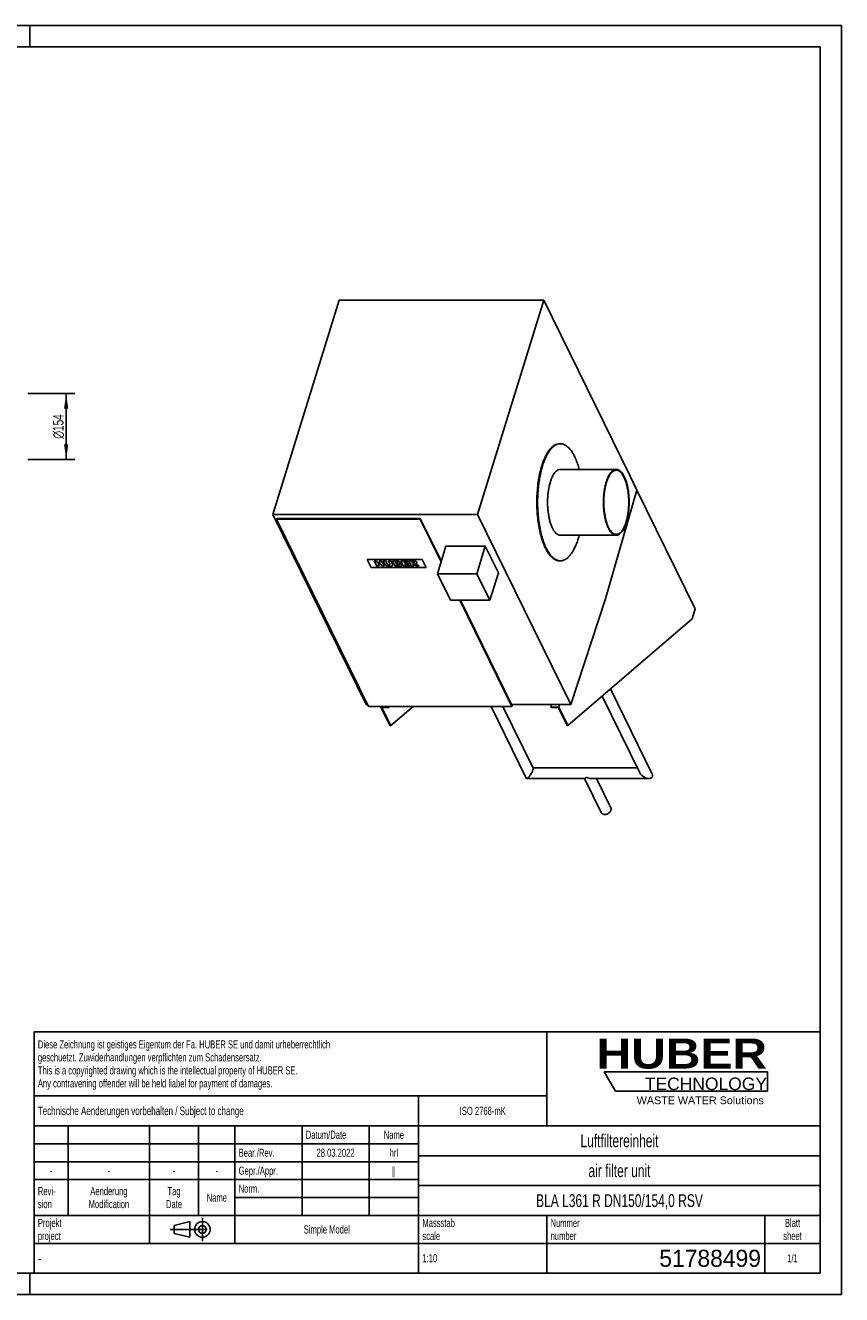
# Model space of a CAD drawing. Header units: millimetres. Extents: x 0 to 4200, y 0 to 2970.
# Tile 2 of 2: x 2290 to 4200, y 0 to 2970. Entities that reach past the tile are written whole.
import ezdxf

# ---------------------------------------------------------------- set-up
doc = ezdxf.new("R2010")
doc.units = ezdxf.units.MM
doc.header["$LTSCALE"] = 231
doc.linetypes.add('CENTER', pattern=[0.6, 0.375, -0.075, 0.075, -0.075])
doc.layers.get('0').update_dxf_attribs({"linetype": 'CONTINUOUS'})
for name, color, linetype in [('_2D-BEM', 7, 'CONTINUOUS'), ('_ACHSEN', 7, 'CONTINUOUS'), ('_KURVEN', 7, 'CONTINUOUS'), ('_ZEICHNUNGSELEM', 7, 'CONTINUOUS'), ('HUBER_Logo_BL0', 7, 'CONTINUOUS')]:
    doc.layers.add(name, color=color, linetype=linetype)
doc.styles.get("Standard").update_dxf_attribs({"font": 'txt', "width": 0.7})
doc.styles.add('TEXTSTYLE_2', font='ariblk.ttf')
doc.styles.add('TEXTSTYLE_3', font='arial.ttf')
doc.styles.add('TEXTSTYLE_4', font='gdt', dxfattribs={"width": 0.7})
doc.styles.add('TEXTSTYLE_5', font='txt', dxfattribs={"width": 0.8})
doc.styles.add('TEXTSTYLE_6', font='txt')
doc.dimstyles.new('DIMSTYLE_1', dxfattribs={"dimtxt": 25, "dimasz": 35, "dimexe": 2, "dimexo": 1, "dimtad": 1, "dimdec": 1, "dimtxsty": 'Standard', "dimblk": '_FILLED', "dimblk1": '_FILLED', "dimblk2": '_FILLED', "dimcen": 0.09, "dimadec": 1, "dimazin": 2, "dimtp": 0.5, "dimtm": 0.5, "dimtfac": 1, "dimtdec": 1, "dimtofl": 0, "dimtmove": 0, "dimatfit": 3, "dimldrblk": '_FILLED', "dimfxl": 1, "dimtolj": 1, "dimarcsym": 0})

# ---------------------------------------------------------------- blocks, each defined once
blk = doc.blocks.new('HUBER_LOGO_BL0', base_point=(3837.5, 503.7))
at = {"layer": 'HUBER_Logo_BL0', "color": 5, "linetype": 'Continuous'}
for p, q in [((4026.4, 521), (3643.9, 521)), ((3643.9, 521), (3670.9, 476)), ((4026.4, 521), (4026.4, 476)), ((3670.9, 476), (4026.4, 476))]:
    blk.add_line(p, q, dxfattribs=at)
at = {"layer": 'HUBER_Logo_BL0', "color": 2, "linetype": 'Continuous', "attachment_point": 3, "line_spacing_factor": 0.78}
for s, insert, char_height, width, style in [('HUBER\\P\\fArial;\\H29.25;TECHNOLOGY ', (4025.4, 599.1), 70.2, 387.672, 'TEXTSTYLE_2'), ('WASTE WATER Solutions', (4018, 463.6), 18, 297.033, 'TEXTSTYLE_3')]:
    blk.add_mtext(s, dxfattribs=dict(at, insert=insert, char_height=char_height, width=width, style=style))
blk = doc.blocks.new('_FILLED')
at = {"color": 0, "linetype": 'ByBlock'}
blk.add_solid([(0, 0), (-1, 0.143), (-1, -0.143)], dxfattribs=at)
blk = doc.blocks.new('*D2')
at = {"layer": '_2D-BEM', "color": 2, "linetype": 'Continuous', "transparency": 16777216}
for p, q in [((2295, 2108.4), (2405, 2108.4)), ((2385, 2108.4), (2385, 2031.4)), ((2385, 1954.4), (2385, 2031.4)), ((2295, 1954.4), (2405, 1954.4))]:
    blk.add_line(p, q, dxfattribs=at)
at = {"layer": '_2D-BEM', "color": 2, "linetype": 'Continuous', "transparency": 16777216, "xscale": 35, "yscale": 35, "zscale": 35}
for p, rotation in [((2385, 2108.4), 90), ((2385, 1954.4), 270)]:
    blk.add_blockref('_FILLED', p, dxfattribs=dict(at, rotation=rotation))
at = {"layer": '_2D-BEM', "color": 2, "linetype": 'Continuous', "transparency": 16777216, "insert": (2353.8, 2031.4), "char_height": 25, "width": 127.679, "attachment_point": 2, "rotation": 90, "line_spacing_factor": 0.9, "style": 'TEXTSTYLE_4'}
blk.add_mtext('{\\fgdt;n}\\ftxt;154', dxfattribs=at)
blk = doc.blocks.new('PROJEKTIONSMETHODE_1_BL1', base_point=(2680, 152.5))
at = {"color": 2, "linetype": 'CENTER'}
for p, q in [((2703.8, 180), (2703.8, 125)), ((2628.7, 152.5), (2731.3, 152.5))]:
    blk.add_line(p, q, dxfattribs=at)
at = {"color": 2, "linetype": 'Continuous'}
for p, q in [((2637.8, 161.7), (2674.5, 170.8)), ((2637.8, 143.3), (2637.8, 161.7)), ((2674.5, 134.2), (2674.5, 170.8)), ((2637.8, 143.3), (2674.5, 134.2))]:
    blk.add_line(p, q, dxfattribs=at)
for radius in [18.3, 9.17]:
    blk.add_circle((2703.8, 152.5), radius, dxfattribs=at)
blk = doc.blocks.new('*T9')
at = {"color": 3, "linetype": 'Continuous'}
for p, q in [((0, 0), (1840, 0)), ((0, 0), (0, -565)), ((1200, 0), (1200, -220)), ((1840, 0), (1840, -565)), ((0, -150), (1200, -150)), ((900, -150), (900, -565)), ((0, -220), (1840, -220)), ((80, -220), (80, -430)), ((270, -220), (270, -495)), ((385, -220), (385, -430)), ((470, -220), (470, -495)), ((627, -220), (627, -430)), ((784, -220), (784, -430)), ((0, -262), (900, -262)), ((900, -290), (1840, -290)), ((0, -304), (900, -304)), ((0, -346), (900, -346)), ((900, -360), (1840, -360)), ((470, -388), (900, -388)), ((0, -430), (1840, -430)), ((1200, -430), (1200, -565)), ((1710, -430), (1710, -565)), ((0, -495), (1840, -495)), ((0, -565), (1840, -565))]:
    blk.add_line(p, q, dxfattribs=at)
at = {"layer": '_ZEICHNUNGSELEM', "color": 2, "linetype": 'Continuous', "line_spacing_factor": 0.96}
for s, insert, char_height, width, attachment_point in [('Diese Zeichnung ist geistiges Eigentum der Fa. HUBER SE und damit urheberrechtlich \\Pgeschuetzt. Zuwiderhandlungen verpflichten zum Schadensersatz.\\PThis is a copyrighted drawing which is the intellectual property of HUBER SE.\\PAny contravening offender will be held liabel for payment of damages.', (8.75, -19.9), 19, 2214.8571, 1), ('Technische Aenderungen vorbehalten / Subject to change', (8.75, -175), 20, 1524.7619, 1), ('ISO 2768-mK', (1050, -175.5), 19, 332.9524, 2), ('Datum/Date', (635.75, -231.5), 19, 292.2381, 1), ('Name', (842, -231.5), 19, 126.6667, 2), ('Luftfiltereinheit', (1370, -240), 30, 641.4286, 2), ('Bear./Rev.', (478.75, -273.5), 19, 272.3333, 1), ('28.03.2022', (705.5, -273.5), 19, 286.8095, 2), ('hrl', (842, -273.5), 19, 77.8095, 2), ('-', (40, -315.5), 19, 34.381, 2), ('-', (175, -315.5), 19, 34.381, 2), ('-', (327.5, -315.5), 19, 34.381, 2), ('-', (427.5, -315.5), 19, 34.381, 2), ('Gepr./Appr.', (478.75, -315.5), 19, 299.4762, 1), ('||', (842, -315.5), 19, 50.6667, 2), ('air filter unit', (1370, -310), 30, 581.4286, 2), ('Revi-\\Psion', (8.75, -363.3), 19, 138.4286, 1), ('Aenderung\\PModification', (175, -363.3), 19, 303.0952, 2), ('Tag\\PDate', (327.5, -363.3), 19, 117.619, 2), ('Name', (427.5, -378.5), 19, 126.6667, 2), ('Norm. ', (478.75, -357.5), 19, 175.5238, 1), ('BLA L361 R DN150/154,0 RSV', (1370, -380), 30, 1168.5714, 2), ('Projekt\\Pproject', (8.75, -437.8), 19, 183.6667, 1), ('Massstab\\Pscale', (908.75, -437.8), 19, 224.381, 1), ('Nummer\\Pnumber', (1208.75, -437.8), 19, 186.381, 1), ('Blatt\\Psheet', (1775, -437.8), 19, 137.5238, 2), ('Simple Model', (685, -453), 19, 328.4286, 2), ('1:10', (908.75, -520.5), 19, 94.0952, 1), ('1/1', (1775, -520.5), 19, 79.619, 2)]:
    blk.add_mtext(s, dxfattribs=dict(at, insert=insert, char_height=char_height, width=width, attachment_point=attachment_point))
for s, insert, char_height, width, attachment_point, style in [('-', (8.75, -517.5), 25, 18.3333, 1, 'TEXTSTYLE_5'), ('51788499', (1701.25, -510), 40, 553.3333, 3, 'TEXTSTYLE_6')]:
    blk.add_mtext(s, dxfattribs=dict(at, insert=insert, char_height=char_height, width=width, attachment_point=attachment_point, style=style))

msp = doc.modelspace()

# ---------------------------------------------------------------- linework, layer by layer
at = {"color": 7, "linetype": 'Continuous'}
for p, q in [((0, 2970), (4200, 2970)), ((4200, 0), (4200, 2970)), ((3704.75, 1915.45), (3704.76, 1915.45)), ((3704.75, 1915.44), (3704.76, 1915.45)), ((3704.76, 1915.45), (3720.93, 1882.5)), ((3720.93, 1882.5), (3857.28, 1604.65)), ((2877.26, 1814.68), (2877.74, 1816.25)), ((2877.26, 1814.68), (3092.31, 1376.45)), ((3213.44, 1814.68), (2877.26, 1814.68)), ((3213.93, 1816.25), (2877.74, 1816.25)), ((3213.44, 1814.68), (3213.93, 1816.25)), ((3262.65, 1714.41), (3213.44, 1814.68)), ((3263.14, 1715.97), (3213.93, 1816.25)), ((3273.97, 1751.03), (3254.12, 1686.8)), ((3366.08, 1751.03), (3273.97, 1751.03)), ((3366.08, 1751.03), (3346.23, 1686.8)), ((3396.58, 1688.87), (3366.08, 1751.03)), ((3254.12, 1686.8), (3284.63, 1624.64)), ((3346.23, 1686.8), (3254.12, 1686.8)), ((3376.73, 1624.64), (3346.23, 1686.8)), ((3396.58, 1688.87), (3376.73, 1624.64)), ((3284.63, 1624.64), (3376.73, 1624.64)), ((3428.5, 1376.45), (3306.7, 1624.64)), ((3428.98, 1378.01), (3307.96, 1624.64)), ((3857.28, 1604.65), (3850.02, 1581.15)), ((3850.02, 1581.15), (3559.08, 1331.44)), ((3727.4, 1221.25), (3639.47, 1400.44)), ((3756.15, 1219.41), (3659.06, 1417.26)), ((3092.31, 1376.45), (3428.5, 1376.45)), ((3121.41, 1374.96), (3121.87, 1376.45)), ((3142.77, 1331.44), (3121.41, 1374.96)), ((3121.41, 1374.96), (3139.83, 1374.96)), ((3123.86, 1373.71), (3140.44, 1373.71)), ((3144.61, 1331.44), (3123.86, 1373.71)), ((3139.83, 1374.96), (3140.29, 1376.45)), ((3139.83, 1374.96), (3140.44, 1373.71)), ((3140.44, 1373.71), (3141.29, 1376.45)), ((3197.04, 1376.45), (3144.61, 1331.44)), ((3379.53, 1376.45), (3462, 1208.4)), ((3407.38, 1376.45), (3478.13, 1232.26)), ((3428.5, 1376.45), (3428.98, 1378.01)), ((3521.23, 1381.17), (3519.31, 1374.96)), ((3519.31, 1374.96), (3519.92, 1373.71)), ((3519.31, 1374.96), (3537.73, 1374.96)), ((3519.92, 1373.71), (3536.5, 1373.71)), ((3557.24, 1331.44), (3536.5, 1373.71)), ((3537.73, 1374.96), (3539.65, 1381.17)), ((3559.08, 1331.44), (3537.73, 1374.96)), ((3142.77, 1331.44), (3144.61, 1331.44)), ((3557.24, 1331.44), (3559.08, 1331.44)), ((3477.85, 1232.83), (3721.72, 1232.83)), ((3462.91, 1207.83), (3598.76, 1207.83)), ((3598.13, 1207.83), (3637.4, 1127.8)), ((3613.08, 1207.83), (3748.93, 1207.83)), ((3625.98, 1207.83), (3659.85, 1138.81)), ((0, 0), (4200, 0))]:
    msp.add_line(p, q, dxfattribs=at)
at = {"color": 3, "linetype": 'Continuous'}
for p, q in [((4200, 2970), (0, 2970)), ((2300, 2970), (2300, 2920)), ((4200, 2970), (4200, 0)), ((2300, 0), (2300, 50)), ((4200, 0), (0, 0))]:
    msp.add_line(p, q, dxfattribs=at)
at = {"color": 5, "linetype": 'Continuous'}
for p, q in [((4150, 2920), (50, 2920)), ((4150, 50), (4150, 2920)), ((50, 50), (4150, 50))]:
    msp.add_line(p, q, dxfattribs=at)
at = {"color": 7, "linetype": 'Continuous'}
for points, knots in [([(3477.76, 1228.1), (3477.5, 1227.25), (3476.84, 1225.49), (3475.23, 1222.04), (3472.92, 1218.03), (3470.41, 1214.44), (3468.45, 1212.04), (3467.5, 1211.01), (3467.04, 1210.54)], [0, 0, 0, 0, 0.1291426, 0.2710752, 0.5512502, 0.7977616, 0.9047735, 1, 1, 1, 1]), ([(3478.13, 1232.26), (3478.23, 1232.06), (3478.35, 1231.54), (3478.34, 1230.62), (3478.14, 1229.44), (3477.91, 1228.57), (3477.76, 1228.1)], [0, 0, 0, 0, 0.1560663, 0.3698822, 0.6513657, 1, 1, 1, 1]), ([(3727.4, 1221.25), (3727.98, 1220.07), (3729.44, 1217.84), (3733.08, 1214), (3736.41, 1211.73), (3738.75, 1210.54)], [0, 0, 0, 0, 0.2486346, 0.5011177, 1, 1, 1, 1]), ([(3757.1, 1212.56), (3757.27, 1213.09), (3757.45, 1214.21), (3757.35, 1215.95), (3756.9, 1217.71), (3756.43, 1218.85), (3756.15, 1219.41)], [0, 0, 0, 0, 0.232859, 0.4780074, 0.7345741, 1, 1, 1, 1]), ([(3462.91, 1207.83), (3462.72, 1207.83), (3462.33, 1207.91), (3462.08, 1208.23), (3462, 1208.4)], [0, 0, 0, 0, 0.4882799, 1, 1, 1, 1]), ([(3467.04, 1210.54), (3466.65, 1210.15), (3465.92, 1209.45), (3464.82, 1208.59), (3463.85, 1208.02), (3463.19, 1207.83), (3462.91, 1207.83)], [0, 0, 0, 0, 0.3279609, 0.6054072, 0.8293178, 1, 1, 1, 1]), ([(3602.89, 1210.54), (3602.51, 1210.15), (3601.77, 1209.45), (3600.68, 1208.59), (3599.7, 1208.02), (3599.05, 1207.83), (3598.76, 1207.83)], [0, 0, 0, 0, 0.3279603, 0.605407, 0.8293177, 1, 1, 1, 1]), ([(3613.08, 1207.83), (3611.36, 1207.83), (3607.82, 1208.41), (3604.51, 1209.72), (3602.89, 1210.54)], [0, 0, 0, 0, 0.4866489, 1, 1, 1, 1]), ([(3738.75, 1210.54), (3740.37, 1209.72), (3743.68, 1208.41), (3747.21, 1207.83), (3748.93, 1207.83)], [0, 0, 0, 0, 0.5133513, 1, 1, 1, 1]), ([(3748.93, 1207.83), (3749.82, 1207.83), (3751.56, 1207.98), (3754, 1208.78), (3755.7, 1210.05), (3756.65, 1211.39), (3756.98, 1212.16), (3757.1, 1212.56)], [0, 0, 0, 0, 0.2626907, 0.5132352, 0.7547881, 0.8760855, 1, 1, 1, 1]), ([(3660.14, 1133.31), (3659.44, 1131.05), (3657.06, 1127.93), (3652.88, 1125.19), (3649.21, 1123.81), (3645.48, 1123.35), (3642.02, 1123.85), (3639.57, 1125.11), (3638.14, 1126.54), (3637.62, 1127.37), (3637.4, 1127.8)], [0, 0, 0, 0, 0.2511899, 0.3904354, 0.5300913, 0.6636721, 0.7863862, 0.8970111, 0.9490764, 1, 1, 1, 1]), ([(3659.85, 1138.81), (3660.25, 1138), (3660.71, 1136.13), (3660.43, 1134.23), (3660.14, 1133.31)], [0, 0, 0, 0, 0.4826062, 1, 1, 1, 1])]:
    msp.add_open_spline(points, degree=3, knots=knots, dxfattribs=at)
at = {"layer": '_ACHSEN', "color": 7, "linetype": 'Continuous'}
for p, q in [((3023.86, 2326.95), (2868.94, 1825.62)), ((3023.86, 2326.95), (3502.82, 2326.95)), ((3502.82, 2326.95), (3347.89, 1825.62)), ((3704.75, 1915.45), (3502.82, 2326.95)), ((3539.93, 1991.06), (3541.77, 1991.06)), ((3541.77, 1931.06), (3672.57, 1931.06)), ((3720.92, 1882.5), (3704.75, 1915.45)), ((3646.51, 1625.62), (3720.92, 1882.5)), ((2868.94, 1825.62), (3087.05, 1381.17)), ((2868.94, 1825.62), (3347.89, 1825.62)), ((3347.89, 1825.62), (3566, 1381.17)), ((3541.77, 1777.06), (3672.57, 1777.06)), ((3539.93, 1717.06), (3541.77, 1717.06)), ((3566, 1381.17), (3646.51, 1625.62)), ((3087.05, 1381.17), (3089.99, 1381.17)), ((3427.43, 1381.17), (3566, 1381.17))]:
    msp.add_line(p, q, dxfattribs=at)
for centre, radius, start, end in [((3541.78, 1970.21), 20.85, 90.00535, 95.04578), ((3383.61, 1830.55), 209.24, 342.86567, 345.18906), ((3541.78, 1737.92), 20.85, 264.95463, 269.99465)]:
    msp.add_arc(centre, radius, start, end, dxfattribs=at)
for points, knots in [([(3498.14, 1939.22), (3499.34, 1943.1), (3501.88, 1950.48), (3506.3, 1960.78), (3511.14, 1969.75), (3516.36, 1977.28), (3521.88, 1983.29), (3527.69, 1987.71), (3533.73, 1990.44), (3537.92, 1991.06), (3539.93, 1991.06)], [0, 0, 0, 0, 0.1727978, 0.3318911, 0.4763649, 0.6058593, 0.7207763, 0.8225781, 0.9141488, 1, 1, 1, 1]), ([(3499.98, 1939.22), (3501.14, 1942.96), (3503.58, 1950.09), (3507.81, 1960.06), (3512.44, 1968.81), (3517.41, 1976.24), (3522.68, 1982.27), (3528.21, 1986.84), (3533.95, 1989.86), (3537.99, 1990.81), (3539.94, 1990.98)], [0, 0, 0, 0, 0.1708689, 0.3287629, 0.4728205, 0.6026565, 0.7185296, 0.8215842, 0.9141547, 1, 1, 1, 1]), ([(3541.77, 1991.06), (3542.86, 1991.06), (3545.06, 1990.89), (3549.5, 1989.84), (3555.06, 1987.11), (3561.28, 1981.94), (3567.16, 1974.94), (3572.65, 1966.19), (3577.69, 1955.82), (3582.2, 1943.97), (3584.73, 1935.51), (3585.9, 1931.07)], [0, 0, 0, 0, 0.0412174, 0.0832736, 0.1727176, 0.2734516, 0.3883809, 0.5187796, 0.6647547, 0.8255948, 1, 1, 1, 1]), ([(3498.14, 1939.22), (3496.53, 1934.01), (3493.65, 1923.08), (3490.37, 1905.97), (3488.05, 1887.85), (3486.73, 1869.08), (3486.43, 1850.01), (3487.17, 1831.03), (3488.92, 1812.49), (3491.65, 1794.76), (3495.31, 1778.18), (3499.82, 1763.06), (3505.1, 1749.7), (3511.05, 1738.34), (3516.68, 1730.43), (3521.48, 1725.4), (3526.05, 1721.53), (3531, 1718.7), (3536.14, 1717.29), (3538.68, 1717.06), (3539.93, 1717.06)], [0, 0, 0, 0, 0.0673929, 0.1394082, 0.2149459, 0.2927949, 0.3716753, 0.4502775, 0.5272997, 0.6014864, 0.671668, 0.7368059, 0.7960453, 0.848788, 0.8948006, 0.9153766, 0.934447, 0.9687237, 0.9845686, 1, 1, 1, 1]), ([(3499.98, 1939.22), (3498.4, 1934.09), (3495.55, 1923.34), (3492.31, 1906.52), (3489.99, 1888.71), (3488.63, 1870.25), (3488.27, 1851.48), (3488.9, 1832.76), (3490.53, 1814.44), (3493.11, 1796.87), (3496.6, 1780.37), (3500.93, 1765.26), (3506.02, 1751.81), (3511.77, 1740.26), (3518.09, 1730.82), (3523.98, 1724.61), (3528.89, 1721), (3532.52, 1719.03), (3536.2, 1717.7), (3538.71, 1717.25), (3539.94, 1717.14)], [0, 0, 0, 0, 0.0668233, 0.1381779, 0.2130086, 0.2901534, 0.3683838, 0.4464405, 0.5230693, 0.5970561, 0.6672644, 0.7326755, 0.7924377, 0.8459298, 0.8928551, 0.9333904, 0.9515381, 0.9684994, 0.984542, 1, 1, 1, 1]), ([(3518.29, 1901.93), (3518.96, 1904.11), (3520.39, 1908.26), (3522.87, 1914.04), (3525.59, 1919.08), (3528.52, 1923.32), (3531.63, 1926.7), (3534.89, 1929.18), (3538.29, 1930.71), (3540.64, 1931.06), (3541.77, 1931.06)], [0, 0, 0, 0, 0.1727977, 0.3318911, 0.4763649, 0.6058593, 0.7207763, 0.8225781, 0.9141488, 1, 1, 1, 1]), ([(3649.08, 1901.93), (3649.75, 1904.11), (3651.18, 1908.26), (3653.66, 1914.04), (3656.39, 1919.08), (3659.31, 1923.32), (3662.42, 1926.7), (3665.68, 1929.18), (3669.08, 1930.71), (3671.43, 1931.06), (3672.57, 1931.06)], [0, 0, 0, 0, 0.1727977, 0.3318911, 0.4763649, 0.6058593, 0.7207763, 0.8225781, 0.9141488, 1, 1, 1, 1]), ([(3672.57, 1931.06), (3673.27, 1931.06), (3674.69, 1930.93), (3677.59, 1930.14), (3681.19, 1928.08), (3685.13, 1924.25), (3688.8, 1919.1), (3692.14, 1912.72), (3695.11, 1905.21), (3697.65, 1896.71), (3699.7, 1887.4), (3701.24, 1877.43), (3702.56, 1863.44), (3702.72, 1849.19), (3701.72, 1835.07), (3700.42, 1824.89), (3698.58, 1815.27), (3696.96, 1809.13), (3696.05, 1806.2)], [0, 0, 0, 0, 0.0154332, 0.03128, 0.0655607, 0.1051535, 0.1511714, 0.2039203, 0.2631667, 0.3283121, 0.398502, 0.4726974, 0.5497286, 0.7071708, 0.7850289, 0.8605755, 0.9325992, 1, 1, 1, 1]), ([(3518.29, 1901.93), (3517.38, 1899), (3515.76, 1892.85), (3513.92, 1883.24), (3512.62, 1873.05), (3511.62, 1858.94), (3511.78, 1844.69), (3513.1, 1830.7), (3514.64, 1820.73), (3516.69, 1811.41), (3519.23, 1802.92), (3522.2, 1795.41), (3525.54, 1789.02), (3529.21, 1783.87), (3533.15, 1780.04), (3536.76, 1777.99), (3539.65, 1777.19), (3541.07, 1777.06), (3541.77, 1777.06)], [0, 0, 0, 0, 0.0674008, 0.1394245, 0.2149711, 0.2928292, 0.4502714, 0.5273026, 0.601498, 0.6716879, 0.7368333, 0.7960797, 0.8488286, 0.8948465, 0.9344393, 0.96872, 0.9845668, 1, 1, 1, 1]), ([(3649.08, 1901.93), (3648.17, 1899), (3646.55, 1892.85), (3644.71, 1883.24), (3643.41, 1873.05), (3642.41, 1858.94), (3642.57, 1844.69), (3643.89, 1830.7), (3645.43, 1820.73), (3647.48, 1811.41), (3650.02, 1802.92), (3652.99, 1795.41), (3656.33, 1789.02), (3660, 1783.87), (3663.94, 1780.04), (3667.55, 1777.99), (3670.44, 1777.19), (3671.86, 1777.06), (3672.57, 1777.06)], [0, 0, 0, 0, 0.0674008, 0.1394245, 0.2149711, 0.2928292, 0.4502714, 0.5273026, 0.601498, 0.6716879, 0.7368333, 0.7960797, 0.8488286, 0.8948465, 0.9344393, 0.96872, 0.9845668, 1, 1, 1, 1]), ([(3649.69, 1900.68), (3650.34, 1902.81), (3651.73, 1906.85), (3654.15, 1912.48), (3656.81, 1917.39), (3659.66, 1921.52), (3662.68, 1924.81), (3665.86, 1927.23), (3669.17, 1928.72), (3671.46, 1929.06), (3672.57, 1929.06)], [0, 0, 0, 0, 0.1727977, 0.3318911, 0.4763649, 0.6058593, 0.7207763, 0.8225781, 0.9141488, 1, 1, 1, 1]), ([(3672.57, 1929.06), (3673.25, 1929.06), (3674.64, 1928.94), (3677.45, 1928.16), (3680.96, 1926.16), (3684.8, 1922.43), (3688.37, 1917.41), (3691.63, 1911.19), (3694.52, 1903.88), (3697, 1895.61), (3699, 1886.53), (3700.49, 1876.82), (3701.78, 1863.19), (3701.93, 1849.32), (3700.97, 1835.56), (3699.7, 1825.65), (3697.9, 1816.28), (3696.33, 1810.3), (3695.44, 1807.44)], [0, 0, 0, 0, 0.0154332, 0.03128, 0.0655607, 0.1051535, 0.1511714, 0.2039203, 0.2631666, 0.3283121, 0.398502, 0.4726974, 0.5497286, 0.7071708, 0.7850289, 0.8605755, 0.9325992, 1, 1, 1, 1]), ([(3649.69, 1900.68), (3648.81, 1897.83), (3647.23, 1891.85), (3645.43, 1882.48), (3644.16, 1872.56), (3643.2, 1858.81), (3643.35, 1844.93), (3644.64, 1831.3), (3646.13, 1821.6), (3648.14, 1812.52), (3650.61, 1804.25), (3653.5, 1796.93), (3656.76, 1790.71), (3660.33, 1785.7), (3664.17, 1781.97), (3667.68, 1779.96), (3670.49, 1779.19), (3671.88, 1779.06), (3672.57, 1779.06)], [0, 0, 0, 0, 0.0674008, 0.1394245, 0.2149711, 0.2928292, 0.4502714, 0.5273026, 0.601498, 0.6716879, 0.7368334, 0.7960797, 0.8488286, 0.8948465, 0.9344393, 0.96872, 0.9845668, 1, 1, 1, 1]), ([(3672.57, 1779.06), (3673.67, 1779.06), (3675.96, 1779.41), (3679.27, 1780.9), (3682.45, 1783.32), (3685.47, 1786.61), (3688.33, 1790.73), (3690.98, 1795.64), (3693.4, 1801.28), (3694.79, 1805.32), (3695.44, 1807.44)], [0, 0, 0, 0, 0.0858512, 0.1774219, 0.2792237, 0.3941407, 0.5236351, 0.6681089, 0.8272023, 1, 1, 1, 1]), ([(3672.57, 1777.06), (3673.7, 1777.06), (3676.05, 1777.42), (3679.45, 1778.95), (3682.71, 1781.43), (3685.82, 1784.81), (3688.75, 1789.04), (3691.47, 1794.08), (3693.95, 1799.87), (3695.38, 1804.02), (3696.05, 1806.2)], [0, 0, 0, 0, 0.0858512, 0.1774219, 0.2792237, 0.3941407, 0.5236351, 0.6681089, 0.8272023, 1, 1, 1, 1]), ([(3541.77, 1717.06), (3543.79, 1717.06), (3547.98, 1717.69), (3554.02, 1720.42), (3559.82, 1724.83), (3565.35, 1730.85), (3570.56, 1738.38), (3575.41, 1747.35), (3579.83, 1757.64), (3582.37, 1765.02), (3583.57, 1768.9)], [0, 0, 0, 0, 0.0858512, 0.1774219, 0.2792237, 0.3941407, 0.5236351, 0.6681089, 0.8272022, 1, 1, 1, 1])]:
    msp.add_open_spline(points, degree=3, knots=knots, dxfattribs=at)
at = {"layer": '_KURVEN', "color": 4, "linetype": 'Continuous'}
for p, q in [((3218.51, 1719.89), (3089.57, 1719.89)), ((3089.57, 1719.89), (3098.72, 1701.24)), ((3098.72, 1701.24), (3227.67, 1701.24)), ((3111.43, 1716.78), (3105.74, 1716.78)), ((3105.74, 1716.78), (3111.84, 1704.35)), ((3113.57, 1712.43), (3111.43, 1716.78)), ((3111.84, 1704.35), (3117.54, 1704.35)), ((3119.79, 1712.43), (3113.57, 1712.43)), ((3115.07, 1709.38), (3121.29, 1709.38)), ((3117.54, 1704.35), (3115.07, 1709.38)), ((3117.65, 1716.78), (3119.79, 1712.43)), ((3123.37, 1716.78), (3117.65, 1716.78)), ((3121.29, 1709.38), (3123.76, 1704.35)), ((3129.47, 1704.35), (3123.37, 1716.78)), ((3123.76, 1704.35), (3129.47, 1704.35)), ((3132.85, 1716.78), (3127.17, 1716.78)), ((3127.17, 1716.78), (3130.8, 1709.37)), ((3136.57, 1709.19), (3132.85, 1716.78)), ((3139.14, 1716.78), (3142.87, 1709.19)), ((3144.82, 1716.78), (3139.14, 1716.78)), ((3148.46, 1709.37), (3144.82, 1716.78)), ((3148.6, 1716.78), (3154.7, 1704.35)), ((3159.26, 1716.78), (3148.6, 1716.78)), ((3154.7, 1704.35), (3164.53, 1704.35)), ((3156.74, 1711.9), (3155.58, 1714.26)), ((3155.58, 1714.26), (3158.1, 1714.26)), ((3159.21, 1711.9), (3156.74, 1711.9)), ((3159.14, 1707.02), (3157.9, 1709.54)), ((3157.9, 1709.54), (3160.79, 1709.54)), ((3162.04, 1707.02), (3159.14, 1707.02)), ((3183.85, 1716.78), (3168.6, 1716.78)), ((3168.6, 1716.78), (3174.7, 1704.35)), ((3174.7, 1704.35), (3190.23, 1704.35)), ((3176.57, 1712.15), (3175.6, 1714.12)), ((3175.6, 1714.12), (3185.15, 1714.12)), ((3185.43, 1712.15), (3176.57, 1712.15)), ((3179.02, 1707.16), (3177.82, 1709.61)), ((3177.82, 1709.61), (3186.68, 1709.61)), ((3188.85, 1707.16), (3179.02, 1707.16)), ((3185.15, 1714.12), (3183.85, 1716.78)), ((3186.68, 1709.61), (3185.43, 1712.15)), ((3196.76, 1716.78), (3187.27, 1716.78)), ((3187.27, 1716.78), (3193.37, 1704.35)), ((3190.23, 1704.35), (3188.85, 1707.16)), ((3193.37, 1704.35), (3199.09, 1704.35)), ((3194.22, 1714.27), (3196.72, 1714.27)), ((3195.46, 1711.74), (3194.22, 1714.27)), ((3197.86, 1711.74), (3195.46, 1711.74)), ((3199.09, 1704.35), (3196.61, 1709.39)), ((3196.61, 1709.39), (3197.11, 1709.39)), ((3200.15, 1708.15), (3205.06, 1704.35)), ((3205.06, 1704.35), (3211.49, 1704.35)), ((3211.49, 1704.35), (3206.96, 1707.94)), ((3227.67, 1701.24), (3218.51, 1719.89))]:
    msp.add_line(p, q, dxfattribs=at)
for points in [[(3132.36, 1707.26), (3131.62, 1708.06), (3131.1, 1708.76), (3130.8, 1709.37)], [(3134.28, 1705.83), (3133.45, 1706.3), (3132.82, 1706.77), (3132.36, 1707.26)], [(3136.76, 1704.76), (3135.92, 1705.02), (3135.09, 1705.37), (3134.28, 1705.83)], [(3136.57, 1709.19), (3136.9, 1708.51), (3137.44, 1707.98), (3138.18, 1707.6)], [(3139.66, 1704.26), (3138.56, 1704.35), (3137.59, 1704.51), (3136.76, 1704.76)], [(3138.18, 1707.6), (3138.92, 1707.22), (3139.79, 1707.03), (3140.78, 1707.03)], [(3142.66, 1704.13), (3141.75, 1704.13), (3140.75, 1704.18), (3139.66, 1704.26)], [(3140.78, 1707.03), (3141.76, 1707.03), (3142.44, 1707.22), (3142.81, 1707.59)], [(3146.43, 1704.55), (3145.46, 1704.28), (3144.2, 1704.13), (3142.66, 1704.13)], [(3142.81, 1707.59), (3143.18, 1707.97), (3143.2, 1708.5), (3142.87, 1709.19)], [(3148.21, 1705.58), (3147.72, 1705.08), (3147.13, 1704.75), (3146.43, 1704.55)], [(3148.96, 1707.29), (3148.94, 1706.64), (3148.7, 1706.07), (3148.21, 1705.58)], [(3148.46, 1709.37), (3148.82, 1708.63), (3148.98, 1707.94), (3148.96, 1707.29)], [(3160.05, 1713.95), (3159.6, 1714.16), (3158.95, 1714.26), (3158.1, 1714.26)], [(3159.21, 1711.9), (3160.09, 1711.9), (3160.66, 1712), (3160.91, 1712.21)], [(3159.26, 1716.78), (3161.03, 1716.78), (3162.53, 1716.48), (3163.78, 1715.89)], [(3161, 1713.11), (3160.82, 1713.46), (3160.51, 1713.75), (3160.05, 1713.95)], [(3163.04, 1709.2), (3162.53, 1709.42), (3161.78, 1709.54), (3160.79, 1709.54)], [(3160.91, 1712.21), (3161.16, 1712.41), (3161.19, 1712.72), (3161, 1713.11)], [(3162.04, 1707.02), (3163.02, 1707.02), (3163.66, 1707.13), (3163.94, 1707.37)], [(3164.08, 1708.32), (3163.9, 1708.68), (3163.55, 1708.98), (3163.04, 1709.2)], [(3163.78, 1715.89), (3165.03, 1715.29), (3165.87, 1714.56), (3166.29, 1713.68)], [(3163.94, 1707.37), (3164.23, 1707.6), (3164.27, 1707.92), (3164.08, 1708.32)], [(3167, 1704.51), (3165.78, 1704.4), (3164.95, 1704.35), (3164.53, 1704.35)], [(3166.21, 1711.79), (3165.93, 1711.44), (3165.39, 1711.16), (3164.63, 1710.96)], [(3164.63, 1710.96), (3166.06, 1710.74), (3167.2, 1710.38), (3168.09, 1709.85)], [(3166.29, 1713.68), (3166.66, 1712.95), (3166.63, 1712.32), (3166.21, 1711.79)], [(3168.96, 1704.92), (3168.57, 1704.74), (3167.91, 1704.6), (3167, 1704.51)], [(3168.09, 1709.85), (3168.97, 1709.32), (3169.61, 1708.67), (3170, 1707.88)], [(3170.18, 1706.15), (3169.98, 1705.63), (3169.58, 1705.22), (3168.96, 1704.92)], [(3170, 1707.88), (3170.31, 1707.24), (3170.37, 1706.65), (3170.18, 1706.15)], [(3199, 1713.94), (3198.52, 1714.16), (3197.75, 1714.27), (3196.72, 1714.27)], [(3196.76, 1716.78), (3198.51, 1716.78), (3199.91, 1716.68), (3200.94, 1716.47)], [(3198.65, 1709.1), (3198.14, 1709.29), (3197.63, 1709.39), (3197.11, 1709.39)], [(3197.86, 1711.74), (3198.11, 1711.74), (3198.59, 1711.79), (3199.29, 1711.91)], [(3200.15, 1708.15), (3199.52, 1708.64), (3199.03, 1708.95), (3198.65, 1709.1)], [(3200.02, 1713.02), (3199.82, 1713.42), (3199.49, 1713.73), (3199, 1713.94)], [(3199.29, 1711.91), (3199.63, 1711.96), (3199.87, 1712.09), (3200.01, 1712.3)], [(3200.01, 1712.3), (3200.15, 1712.5), (3200.15, 1712.75), (3200.02, 1713.02)], [(3200.94, 1716.47), (3201.97, 1716.27), (3202.9, 1715.89), (3203.74, 1715.34)], [(3204.61, 1710.32), (3204.22, 1710.12), (3203.63, 1709.96), (3202.84, 1709.83)], [(3202.84, 1709.83), (3203.6, 1709.67), (3204.18, 1709.52), (3204.55, 1709.37)], [(3203.74, 1715.34), (3204.58, 1714.79), (3205.2, 1714.12), (3205.59, 1713.33)], [(3204.55, 1709.37), (3204.82, 1709.27), (3205.22, 1709.05), (3205.79, 1708.71)], [(3205.8, 1711.54), (3205.62, 1711.04), (3205.21, 1710.63), (3204.61, 1710.32)], [(3205.59, 1713.33), (3205.93, 1712.63), (3205.99, 1712.04), (3205.8, 1711.54)], [(3205.79, 1708.71), (3206.34, 1708.38), (3206.73, 1708.13), (3206.96, 1707.94)]]:
    msp.add_open_spline(points, degree=3, dxfattribs=at)

# ---------------------------------------------------------------- block references
msp.add_blockref('*T9', (2310, 615))
at = {"color": 2, "linetype": 'Continuous'}
msp.add_blockref('PROJEKTIONSMETHODE_1_BL1', (2680, 152.5), dxfattribs=at)
at = {"layer": 'HUBER_Logo_BL0'}
msp.add_blockref('HUBER_LOGO_BL0', (3837.5, 503.74), dxfattribs=at)

# ---------------------------------------------------------------- dimensions: what is measured, and where the dimension line sits
at = {"layer": '_2D-BEM', "color": 2, "linetype": 'Continuous'}
dim = msp.add_linear_dim(base=(2385.03, 2108.4), p1=(2294.03, 1954.4), p2=(2294.03, 2108.4), angle=90, text='%%c<>', dimstyle='DIMSTYLE_1', dxfattribs=at)
dim.commit()
dim.dimension.update_dxf_attribs({"geometry": '*D2', "text_midpoint": (2385.03, 2031.4), "dimtype": 160})

doc.saveas('drawing.dxf')
